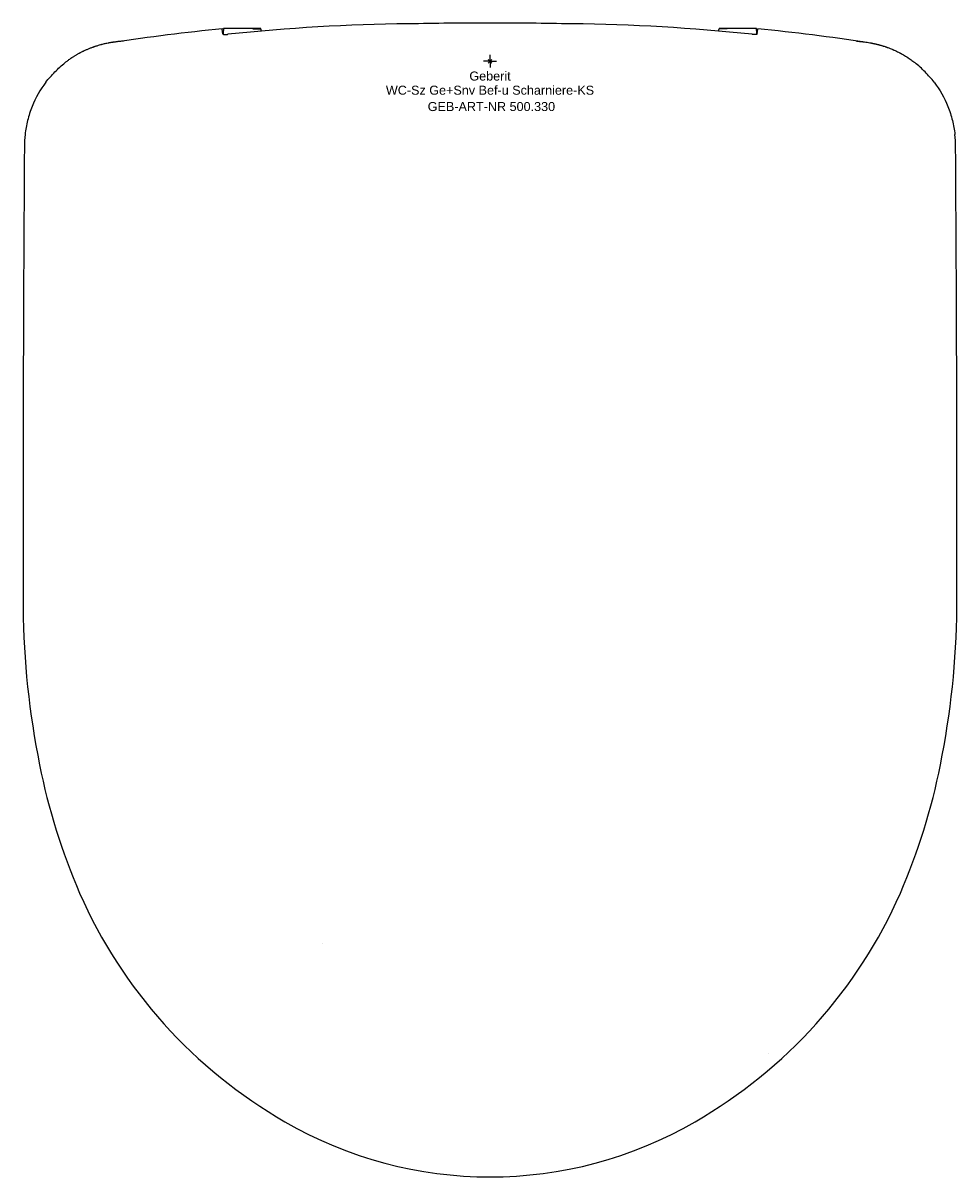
# Model space of a CAD drawing. Header units: millimetres. Extents: x -181 to 181, y -433 to 15.
import ezdxf
from ezdxf.enums import TextEntityAlignment as Align

# ---------------------------------------------------------------- set-up
doc = ezdxf.new("R2010")
doc.units = ezdxf.units.MM
doc.layers.get('0').update_dxf_attribs({"linetype": 'CONTINUOUS'})
for name, color, linetype, lineweight in [('Arbeitspunkt(DIN)', 7, 'CONTINUOUS', 25), ('GEB-ART-NR', 1, 'CONTINUOUS', 18), ('GEB-BEZUG', 2, 'CONTINUOUS', 25), ('GEB-TEXT', 5, 'CONTINUOUS', 18)]:
    doc.layers.add(name, color=color, linetype=linetype, lineweight=lineweight)
doc.layers.add('GEB-KONTUR-A', color=5, linetype='CONTINUOUS')
doc.styles.get("Standard").update_dxf_attribs({"font": 'arial.ttf'})

# ---------------------------------------------------------------- blocks, each defined once
blk = doc.blocks.new('Einfügepunkt')
at = {"layer": 'GEB-BEZUG'}
for p, q in [((-0.71, -0.71), (0.71, 0.71)), ((-0.71, 0.71), (0.71, -0.71))]:
    blk.add_line(p, q, dxfattribs=at)

msp = doc.modelspace()

# ---------------------------------------------------------------- linework, layer by layer
at = {"layer": 'Arbeitspunkt(DIN)', "ltscale": 25}
for q in [(-2.5, 0), (0, 2.5), (0, -2.5), (2.5, 0)]:
    msp.add_line((0, 0), q, dxfattribs=at)
at = {"layer": 'GEB-KONTUR-A', "ltscale": 25}
for p, q in [((-103.74, 10.6), (-103.92, 12.49)), ((-88.96, 12.75), (-103.45, 12.75)), ((103.45, 12.75), (88.96, 12.75)), ((103.74, 10.6), (103.92, 12.49))]:
    msp.add_line(p, q, dxfattribs=at)
for centre, radius, start, end in [((-25.01, -707.12), 721.65, 90.53596, 96.10341), ((-0.42, -1626.85), 1641.65, 89.98545, 91.09411), ((0.42, -1626.85), 1641.65, 88.90589, 90.01455), ((25.01, -707.12), 721.65, 83.89659, 89.46404), ((19006.84, -174.85), 19188.1, 179.5769, 180.111545), ((-19006.84, -174.85), 19188.1, 359.888455, 0.4231), ((138.83, -209.45), 320.06, 180.4933, 191.463), ((-138.83, -209.45), 320.06, 348.537, 359.5067), ((61.88, -226.46), 241.27, 191.1356, 203.5502), ((-61.88, -226.46), 241.27, 336.4498, 348.8644), ((15.25, -246.23), 190.63, 203.703, 240.1612), ((-15.25, -246.23), 190.63, 299.8387, 336.297), ((12.86, -250.9), 120, 229.5919, 229.5922), ((-16.15, -245.39), 186.99, 311.6193034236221, 311.6193066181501), ((0, -274.36), 158.64, 239.8844, 300.1158)]:
    msp.add_arc(centre, radius, start, end, dxfattribs=at)
for centre, major_axis, ratio, start_param, end_param in [((-103.45, 0), (0, -12.75), 0.017455, 3.141593, 3.748686), ((-88.96, 0), (0, 12.75), 0.017455, 6.127354, 6.283185), ((88.96, 0), (0, -12.75), 0.017455, 3.141593, 3.297408), ((103.45, 0), (0, 12.75), 0.017455, 5.676092, 6.283185), ((-135.74, -33.91), (11.82, -44.2), 0.982116, 4.33566, 4.43906), ((135.74, -33.91), (-11.82, -44.2), 0.982116, 1.844126, 1.947526)]:
    msp.add_ellipse(centre, major_axis=major_axis, ratio=ratio, start_param=start_param, end_param=end_param, dxfattribs=at)
for points in [[(-146.28, 7.37), (-132.24, 9.52), (-118.12, 11.3), (-103.96, 12.71)], [(-88.86, 11.7), (-88.88, 12.13), (-88.9, 12.43), (-88.92, 12.6)], [(88.86, 11.7), (88.88, 12.13), (88.9, 12.42), (88.92, 12.58)], [(103.96, 12.71), (118.13, 11.3), (132.26, 9.52), (146.31, 7.37)]]:
    msp.add_open_spline(points, degree=3, dxfattribs=at)
for points, knots in [([(-103.96, 12.71), (-103.95, 12.71), (-103.95, 12.69), (-103.93, 12.62), (-103.93, 12.57), (-103.92, 12.49)], [-0.2372204, -0.2372204, -0.2372204, -0.2372204, -0.1191546, -0.1191546, -0.0000014, -0.0000014, -0.0000014, -0.0000014]), ([(-103.74, 10.6), (-103.74, 10.55), (-103.69, 10.51), (-103.59, 10.48), (-103.58, 10.47), (-103.58, 10.47), (-103.57, 10.47), (-103.47, 10.44), (-103.33, 10.41), (-103.15, 10.4), (-102.97, 10.39), (-102.76, 10.38), (-102.52, 10.39), (-102.4, 10.39), (-102.26, 10.4), (-102.13, 10.41), (-102, 10.42), (-101.87, 10.43), (-101.74, 10.44)], [-0.3130753, -0.3130753, -0.3130753, -0.3130753, -0.2371236, -0.2371236, -0.2371236, -0.2321013, -0.2321013, -0.2321013, -0.1566465, -0.1566465, -0.1566465, -0.0805655, -0.0805655, -0.0805655, -0.0390204, -0.0390204, -0.0390204, -0.000002, -0.000002, -0.000002, -0.000002]), ([(-92.02, 12.58), (-91.49, 12.58), (-91.05, 12.58), (-90.53, 12.58), (-90.49, 12.58), (-90.45, 12.58), (-90.42, 12.58), (-89.94, 12.58), (-89.39, 12.59), (-88.92, 12.6)], [0, 0, 0, 0, 0.510233, 0.510233, 0.510233, 0.546354, 0.546354, 0.546354, 1, 1, 1, 1]), ([(92.02, 12.58), (91.56, 12.58), (91.14, 12.58), (90.77, 12.58), (90.36, 12.58), (90, 12.58), (89.7, 12.58), (89.39, 12.58), (89.13, 12.58), (88.92, 12.58)], [0, 0, 0, 0, 0.316323, 0.316323, 0.316323, 0.658161, 0.658161, 0.658161, 1, 1, 1, 1]), ([(103.74, 10.6), (103.74, 10.55), (103.69, 10.51), (103.59, 10.48), (103.58, 10.47), (103.58, 10.47), (103.57, 10.47), (103.47, 10.44), (103.33, 10.41), (103.15, 10.4), (102.97, 10.39), (102.76, 10.38), (102.52, 10.39), (102.4, 10.39), (102.26, 10.4), (102.13, 10.41), (102, 10.42), (101.87, 10.43), (101.74, 10.44)], [0.000001, 0.000001, 0.000001, 0.000001, 0.0760006, 0.0760006, 0.0760006, 0.081026, 0.081026, 0.081026, 0.1565284, 0.1565284, 0.1565284, 0.2326574, 0.2326574, 0.2326574, 0.2742288, 0.2742288, 0.2742288, 0.3132727, 0.3132727, 0.3132727, 0.3132727]), ([(103.96, 12.71), (103.95, 12.71), (103.95, 12.69), (103.93, 12.62), (103.93, 12.57), (103.92, 12.49)], [0.001088, 0.001088, 0.001088, 0.001088, 0.119154, 0.119154, 0.2383073, 0.2383073, 0.2383073, 0.2383073]), ([(-142.29, 7.79), (-142.54, 7.78), (-142.78, 7.76), (-143.03, 7.74), (-143.27, 7.72), (-143.51, 7.7), (-143.76, 7.68), (-144.01, 7.65), (-144.26, 7.63), (-144.51, 7.6), (-144.75, 7.58), (-144.99, 7.55), (-145.22, 7.52), (-145.24, 7.51), (-145.26, 7.51), (-145.28, 7.51), (-145.65, 7.46), (-146.03, 7.41), (-146.4, 7.35), (-146.53, 7.33), (-146.65, 7.31), (-146.78, 7.29), (-147.02, 7.25), (-147.27, 7.21), (-147.51, 7.17), (-147.59, 7.15), (-147.66, 7.14), (-147.73, 7.13), (-147.8, 7.11), (-147.87, 7.1), (-147.95, 7.09), (-148.02, 7.07), (-148.09, 7.06), (-148.17, 7.04), (-148.19, 7.04), (-148.21, 7.03), (-148.24, 7.03), (-148.54, 6.97), (-148.84, 6.91), (-149.13, 6.84), (-149.35, 6.79), (-149.56, 6.75), (-149.78, 6.7), (-150.02, 6.64), (-150.26, 6.58), (-150.49, 6.52), (-150.56, 6.5), (-150.62, 6.49), (-150.68, 6.47), (-150.74, 6.46), (-150.8, 6.44), (-150.87, 6.42), (-150.92, 6.41), (-150.99, 6.39), (-151.05, 6.37), (-151.09, 6.36), (-151.13, 6.35), (-151.17, 6.34), (-151.5, 6.25), (-151.82, 6.16), (-152.14, 6.06), (-152.32, 6.01), (-152.49, 5.96), (-152.66, 5.9), (-152.9, 5.83), (-153.14, 5.75), (-153.37, 5.67), (-153.43, 5.65), (-153.49, 5.63), (-153.55, 5.61), (-153.61, 5.59), (-153.67, 5.57), (-153.73, 5.55), (-153.79, 5.53), (-153.84, 5.51), (-153.91, 5.49), (-153.95, 5.47), (-154, 5.46), (-154.05, 5.44), (-154.16, 5.4), (-154.27, 5.36), (-154.39, 5.32), (-154.75, 5.19), (-155.1, 5.05), (-155.45, 4.91), (-155.81, 4.77), (-156.15, 4.63), (-156.49, 4.48), (-156.67, 4.41), (-156.85, 4.33), (-157.02, 4.25), (-157.34, 4.11), (-157.65, 3.96), (-157.95, 3.82), (-158.1, 3.75), (-158.24, 3.68), (-158.37, 3.61), (-158.59, 3.5), (-158.81, 3.4), (-159.02, 3.29), (-159.07, 3.26), (-159.13, 3.23), (-159.18, 3.2), (-159.23, 3.17), (-159.29, 3.14), (-159.34, 3.12), (-159.39, 3.09), (-159.44, 3.06), (-159.5, 3.03), (-159.54, 3.01), (-159.59, 2.98), (-159.64, 2.96), (-159.78, 2.88), (-159.93, 2.8), (-160.07, 2.72), (-160.21, 2.63), (-160.36, 2.55), (-160.5, 2.47), (-160.64, 2.39), (-160.78, 2.31), (-160.92, 2.23), (-161.05, 2.14), (-161.19, 2.06), (-161.33, 1.98), (-161.46, 1.89), (-161.6, 1.81), (-161.74, 1.72), (-161.87, 1.63), (-162.01, 1.55), (-162.14, 1.46), (-162.21, 1.41), (-162.28, 1.37), (-162.35, 1.32), (-162.76, 1.05), (-163.17, 0.77), (-163.56, 0.48), (-163.9, 0.23), (-164.24, -0.02), (-164.56, -0.27), (-164.68, -0.36), (-164.79, -0.45), (-164.91, -0.55)], [0, 0, 0, 0, 0.03125, 0.03125, 0.03125, 0.0617186, 0.0617186, 0.0617186, 0.0933593, 0.0933593, 0.0933593, 0.122933, 0.122933, 0.122933, 0.125, 0.125, 0.125, 0.1717711, 0.1717711, 0.1717711, 0.1875, 0.1875, 0.1875, 0.21875, 0.21875, 0.21875, 0.2283679, 0.2283679, 0.2283679, 0.2379666, 0.2379666, 0.2379666, 0.2471648, 0.2471648, 0.2471648, 0.25, 0.25, 0.25, 0.285541, 0.285541, 0.285541, 0.3125, 0.3125, 0.3125, 0.34375, 0.34375, 0.34375, 0.3526451, 0.3526451, 0.3526451, 0.3615758, 0.3615758, 0.3615758, 0.3700827, 0.3700827, 0.3700827, 0.375, 0.375, 0.375, 0.4152069, 0.4152069, 0.4152069, 0.4375, 0.4375, 0.4375, 0.46875, 0.46875, 0.46875, 0.4772785, 0.4772785, 0.4772785, 0.4858238, 0.4858238, 0.4858238, 0.4939363, 0.4939363, 0.4939363, 0.5, 0.5, 0.5, 0.5133725, 0.5133725, 0.5133725, 0.5570629, 0.5570629, 0.5570629, 0.6014697, 0.6014697, 0.6014697, 0.625, 0.625, 0.625, 0.6676532, 0.6676532, 0.6676532, 0.6875, 0.6875, 0.6875, 0.71875, 0.71875, 0.71875, 0.7271527, 0.7271527, 0.7271527, 0.7355673, 0.7355673, 0.7355673, 0.7435947, 0.7435947, 0.7435947, 0.75, 0.75, 0.75, 0.769493, 0.769493, 0.769493, 0.7890392, 0.7890392, 0.7890392, 0.8085432, 0.8085432, 0.8085432, 0.8278217, 0.8278217, 0.8278217, 0.8469035, 0.8469035, 0.8469035, 0.8656237, 0.8656237, 0.8656237, 0.875, 0.875, 0.875, 0.9318865, 0.9318865, 0.9318865, 0.9818562, 0.9818562, 0.9818562, 1, 1, 1, 1]), ([(142.29, 7.79), (142.47, 7.78), (142.66, 7.77), (142.86, 7.75), (143.06, 7.74), (143.26, 7.72), (143.48, 7.7), (143.69, 7.69), (143.91, 7.66), (144.13, 7.64), (144.23, 7.63), (144.32, 7.62), (144.42, 7.61), (144.49, 7.6), (144.57, 7.59), (144.65, 7.59), (144.72, 7.58), (144.8, 7.57), (144.88, 7.56), (144.96, 7.55), (145.04, 7.54), (145.11, 7.53), (145.17, 7.52), (145.22, 7.52), (145.28, 7.51), (145.67, 7.46), (146.06, 7.41), (146.45, 7.34), (146.8, 7.29), (147.15, 7.23), (147.5, 7.17), (147.58, 7.15), (147.65, 7.14), (147.73, 7.13), (147.81, 7.11), (147.89, 7.1), (147.97, 7.08), (148.05, 7.07), (148.13, 7.05), (148.2, 7.04), (148.21, 7.03), (148.23, 7.03), (148.24, 7.03), (148.37, 7), (148.51, 6.97), (148.66, 6.94), (148.8, 6.91), (148.94, 6.88), (149.08, 6.85), (149.23, 6.82), (149.37, 6.79), (149.52, 6.76), (149.66, 6.72), (149.8, 6.69), (149.95, 6.65), (150.09, 6.62), (150.24, 6.58), (150.38, 6.55), (150.52, 6.51), (150.67, 6.48), (150.81, 6.44), (150.93, 6.4), (151.06, 6.37), (151.18, 6.34), (151.31, 6.3), (151.43, 6.27), (151.56, 6.23), (151.68, 6.2), (151.81, 6.16), (151.93, 6.12), (152.06, 6.09), (152.19, 6.05), (152.31, 6.01), (152.43, 5.98), (152.55, 5.94), (152.66, 5.9), (152.91, 5.83), (153.14, 5.75), (153.38, 5.67), (153.44, 5.65), (153.5, 5.63), (153.56, 5.61), (153.62, 5.59), (153.68, 5.57), (153.74, 5.55), (153.8, 5.53), (153.86, 5.51), (153.92, 5.49), (153.96, 5.47), (154.01, 5.46), (154.05, 5.44), (154.16, 5.4), (154.27, 5.36), (154.39, 5.32), (154.69, 5.21), (154.99, 5.1), (155.28, 4.98), (155.57, 4.87), (155.86, 4.75), (156.13, 4.64), (156.16, 4.62), (156.19, 4.61), (156.21, 4.6), (156.28, 4.58), (156.34, 4.55), (156.4, 4.53), (156.45, 4.5), (156.51, 4.47), (156.57, 4.45), (156.63, 4.42), (156.69, 4.4), (156.75, 4.37), (156.79, 4.35), (156.83, 4.34), (156.88, 4.32), (157.18, 4.18), (157.48, 4.04), (157.77, 3.9), (158.07, 3.77), (158.35, 3.62), (158.63, 3.48), (158.75, 3.42), (158.87, 3.36), (158.99, 3.3), (159.05, 3.27), (159.1, 3.24), (159.16, 3.21), (159.21, 3.18), (159.27, 3.15), (159.33, 3.12), (159.38, 3.09), (159.43, 3.06), (159.49, 3.03), (159.54, 3.01), (159.59, 2.98), (159.64, 2.96), (159.92, 2.8), (160.21, 2.64), (160.48, 2.48), (160.76, 2.32), (161.03, 2.16), (161.29, 2), (161.43, 1.91), (161.56, 1.83), (161.69, 1.75), (161.75, 1.71), (161.8, 1.68), (161.85, 1.65), (161.9, 1.62), (161.95, 1.58), (162, 1.55), (162.05, 1.52), (162.1, 1.49), (162.15, 1.45), (162.2, 1.42), (162.25, 1.39), (162.31, 1.35), (162.31, 1.35), (162.32, 1.34), (162.32, 1.34), (162.58, 1.17), (162.83, 1), (163.08, 0.82), (163.33, 0.65), (163.57, 0.48), (163.81, 0.3), (164.04, 0.13), (164.27, -0.05), (164.5, -0.22), (164.64, -0.33), (164.77, -0.44), (164.91, -0.55)], [0, 0, 0, 0, 0.0281158, 0.0281158, 0.0281158, 0.055717, 0.055717, 0.055717, 0.0825538, 0.0825538, 0.0825538, 0.09375, 0.09375, 0.09375, 0.1019452, 0.1019452, 0.1019452, 0.1100428, 0.1100428, 0.1100428, 0.1184541, 0.1184541, 0.1184541, 0.125, 0.125, 0.125, 0.1743505, 0.1743505, 0.1743505, 0.21875, 0.21875, 0.21875, 0.2284419, 0.2284419, 0.2284419, 0.238134, 0.238134, 0.238134, 0.2482382, 0.2482382, 0.2482382, 0.25, 0.25, 0.25, 0.2691272, 0.2691272, 0.2691272, 0.2875425, 0.2875425, 0.2875425, 0.3055257, 0.3055257, 0.3055257, 0.3232094, 0.3232094, 0.3232094, 0.3408606, 0.3408606, 0.3408606, 0.3587045, 0.3587045, 0.3587045, 0.375, 0.375, 0.375, 0.3910586, 0.3910586, 0.3910586, 0.4068889, 0.4068889, 0.4068889, 0.4226285, 0.4226285, 0.4226285, 0.4375, 0.4375, 0.4375, 0.46875, 0.46875, 0.46875, 0.477439, 0.477439, 0.477439, 0.4861632, 0.4861632, 0.4861632, 0.4944879, 0.4944879, 0.4944879, 0.5, 0.5, 0.5, 0.5137823, 0.5137823, 0.5137823, 0.5516972, 0.5516972, 0.5516972, 0.5900638, 0.5900638, 0.5900638, 0.59375, 0.59375, 0.59375, 0.6023998, 0.6023998, 0.6023998, 0.6110705, 0.6110705, 0.6110705, 0.6193673, 0.6193673, 0.6193673, 0.625, 0.625, 0.625, 0.6633892, 0.6633892, 0.6633892, 0.7021704, 0.7021704, 0.7021704, 0.71875, 0.71875, 0.71875, 0.7271042, 0.7271042, 0.7271042, 0.7354764, 0.7354764, 0.7354764, 0.7434965, 0.7434965, 0.7434965, 0.75, 0.75, 0.75, 0.787097, 0.787097, 0.787097, 0.8245142, 0.8245142, 0.8245142, 0.84375, 0.84375, 0.84375, 0.8515701, 0.8515701, 0.8515701, 0.8594112, 0.8594112, 0.8594112, 0.8672056, 0.8672056, 0.8672056, 0.8745157, 0.8745157, 0.8745157, 0.875, 0.875, 0.875, 0.9092606, 0.9092606, 0.9092606, 0.9436791, 0.9436791, 0.9436791, 0.9784061, 0.9784061, 0.9784061, 1, 1, 1, 1]), ([(-172.41, -8.18), (-171.33, -6.78), (-170.16, -5.44), (-167.66, -2.89), (-166.32, -1.68), (-164.91, -0.55)], [0.000004, 0.000004, 0.000004, 0.000004, 0.560719, 0.560719, 1.121432, 1.121432, 1.121432, 1.121432]), ([(172.41, -8.18), (171.33, -6.78), (170.16, -5.44), (167.66, -2.89), (166.32, -1.68), (164.91, -0.55)], [-1.123295, -1.123295, -1.123295, -1.123295, -0.561648, -0.561648, -0.000001, -0.000001, -0.000001, -0.000001]), ([(-172.41, -8.18), (-174.58, -11), (-176.39, -14.15), (-178.47, -19.33), (-179.05, -21.14), (-179.94, -24.79), (-180.26, -26.61), (-180.46, -28.44)], [0.000004, 0.000004, 0.000004, 0.000004, 1.133496, 1.133496, 1.712185, 1.712185, 2.266987, 2.266987, 2.266987, 2.266987]), ([(172.41, -8.18), (174.58, -11), (176.39, -14.15), (178.47, -19.33), (179.05, -21.14), (179.94, -24.79), (180.26, -26.61), (180.46, -28.44)], [-2.265702, -2.265702, -2.265702, -2.265702, -1.132851, -1.132851, -0.55449, -0.55449, -0.000001, -0.000001, -0.000001, -0.000001])]:
    msp.add_open_spline(points, degree=3, knots=knots, dxfattribs=at)

# ---------------------------------------------------------------- block references
at = {"ltscale": 25}
msp.add_blockref('Einfügepunkt', (0, 0), dxfattribs=at)

# ---------------------------------------------------------------- texts
at = {"layer": 'GEB-ART-NR'}
msp.add_text('GEB-ART-NR 500.330', height=3.5, dxfattribs=at).set_placement((0.55, -19.34), align=Align.CENTER)
at = {"layer": 'GEB-TEXT'}
for s, p in [('Geberit', (0, -7.5)), ('WC-Sz Ge+Snv Bef-u Scharniere-KS', (0, -13))]:
    msp.add_text(s, height=3.5, dxfattribs=at).set_placement(p, align=Align.CENTER)

doc.saveas('drawing.dxf')
